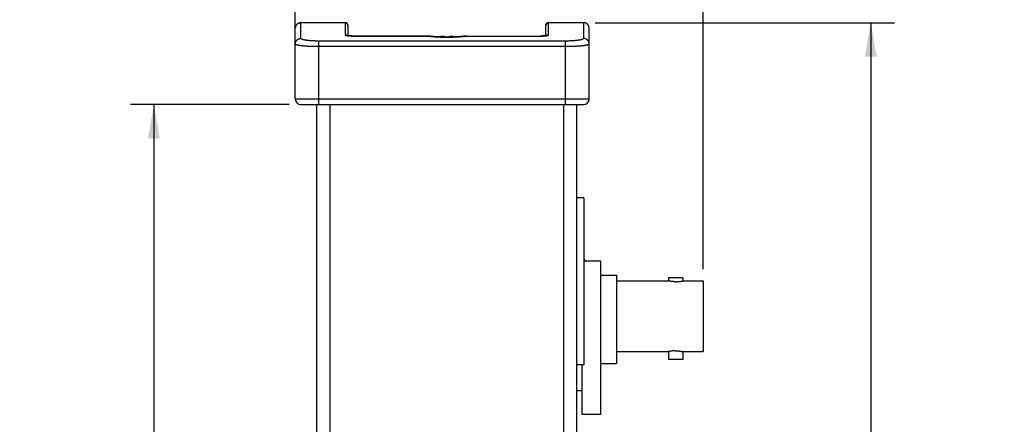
# Model space of a CAD drawing. Header units: inches. Extents: x 0 to 34, y 0 to 22.
# Tile 4 of 21: x 7.1 to 12.3, y 11.8 to 14. Entities that reach past the tile are written whole.
import ezdxf

# ---------------------------------------------------------------- set-up
doc = ezdxf.new("R2010")
doc.units = ezdxf.units.IN
doc.header["$LTSCALE"] = 1.87
doc.header["$MEASUREMENT"] = 0
doc.layers.get('0').update_dxf_attribs({"linetype": 'CONTINUOUS'})
doc.layers.add('DIMENSIONS', color=7, linetype='CONTINUOUS')
doc.styles.get("Standard").update_dxf_attribs({"font": 'txt', "width": 0.8})
doc.dimstyles.new('DIMSTYLE_2', dxfattribs={"dimtxt": 0.125, "dimasz": 0.18, "dimexe": 0.18, "dimexo": 0.0625, "dimgap": 0.09, "dimtad": 0, "dimtih": 1, "dimtoh": 1, "dimdec": 3, "dimzin": 4, "dimdsep": 46, "dimtxsty": 'STANDARD', "dimblk": '_FILLED', "dimblk1": '_FILLED', "dimblk2": '_FILLED', "dimcen": 0.09, "dimadec": 0, "dimazin": 0, "dimtp": 0.01, "dimtm": 0.01, "dimtfac": 1, "dimtdec": 3, "dimtofl": 0, "dimtmove": 0, "dimatfit": 3, "dimldrblk": '_FILLED', "dimfxl": 1, "dimtolj": 1, "dimtzin": 4, "dimarcsym": 0})

# ---------------------------------------------------------------- blocks, each defined once
blk = doc.blocks.new('_FILLED')
at = {"color": 0, "linetype": 'BYBLOCK'}
blk.add_solid([(0, 0), (-1, 0.174), (-1, -0.174)], dxfattribs=at)
blk = doc.blocks.new('*D23')
at = {"layer": 'DIMENSIONS', "color": 2, "linetype": 'CONTINUOUS'}
for p, q in [((10.131, 13.9784), (11.7183, 13.9784)), ((11.5933, 13.9784), (11.5933, 8.7591)), ((11.5933, 3.2897), (11.5933, 8.5091)), ((9.946, 3.2897), (11.7183, 3.2897))]:
    blk.add_line(p, q, dxfattribs=at)
at = {"layer": 'DIMENSIONS', "color": 2, "linetype": 'CONTINUOUS', "xscale": 0.18, "yscale": 0.18, "zscale": 0.18}
for p, rotation in [((11.5933, 13.9784), 90), ((11.5933, 3.2897), 270)]:
    blk.add_blockref('_FILLED', p, dxfattribs=dict(at, rotation=rotation))
at = {"layer": 'DIMENSIONS', "color": 2, "linetype": 'CONTINUOUS', "width": 0.8}
for s, p in [('10.689', (10.8308, 8.5716)), ('[', (11.5558, 8.5716)), ('271.49', (11.6558, 8.5716)), (']', (12.2558, 8.5716))]:
    blk.add_text(s, height=0.125, dxfattribs=at).set_placement(p)
blk = doc.blocks.new('*D28')
at = {"layer": 'DIMENSIONS', "color": 2, "linetype": 'CONTINUOUS'}
for p, q in [((8.506, 13.5441), (7.6635, 13.5441)), ((7.7885, 13.5441), (7.7885, 8.7591)), ((7.7885, 3.7241), (7.7885, 8.5091)), ((8.506, 3.7241), (7.6635, 3.7241))]:
    blk.add_line(p, q, dxfattribs=at)
at = {"layer": 'DIMENSIONS', "color": 2, "linetype": 'CONTINUOUS', "xscale": 0.18, "yscale": 0.18, "zscale": 0.18}
for p, rotation in [((7.7885, 13.5441), 90), ((7.7885, 3.7241), 270)]:
    blk.add_blockref('_FILLED', p, dxfattribs=dict(at, rotation=rotation))
at = {"layer": 'DIMENSIONS', "color": 2, "linetype": 'CONTINUOUS', "width": 0.8}
for s, p in [('9.820', (7.076, 8.5716)), ('[', (7.701, 8.5716)), ('249.43', (7.801, 8.5716)), (']', (8.401, 8.5716))]:
    blk.add_text(s, height=0.125, dxfattribs=at).set_placement(p)
blk = doc.blocks.new('*D29')
at = {"layer": 'DIMENSIONS', "color": 2, "linetype": 'CONTINUOUS'}
for p, q in [((8.5385, 13.9277), (8.5385, 15.6034)), ((10.7033, 12.6697), (10.7033, 15.6034)), ((8.5385, 15.4784), (8.8959, 15.4784)), ((10.7033, 15.4784), (10.3459, 15.4784))]:
    blk.add_line(p, q, dxfattribs=at)
at = {"layer": 'DIMENSIONS', "color": 2, "linetype": 'CONTINUOUS', "xscale": 0.18, "yscale": 0.18, "zscale": 0.18, "rotation": 180}
blk.add_blockref('_FILLED', (8.5385, 15.4784), dxfattribs=at)
at = {"layer": 'DIMENSIONS', "color": 2, "linetype": 'CONTINUOUS', "xscale": 0.18, "yscale": 0.18, "zscale": 0.18}
blk.add_blockref('_FILLED', (10.7033, 15.4784), dxfattribs=at)
at = {"layer": 'DIMENSIONS', "color": 2, "linetype": 'CONTINUOUS', "width": 0.8}
for s, p in [('2.165', (8.9584, 15.4159)), ('[', (9.5834, 15.4159)), ('54.98', (9.6834, 15.4159)), (']', (10.1834, 15.4159))]:
    blk.add_text(s, height=0.125, dxfattribs=at).set_placement(p)

msp = doc.modelspace()

# ---------------------------------------------------------------- linework, layer by layer
at = {"color": 7, "linetype": 'CONTINUOUS'}
for p, q in [((8.5423, 13.9629), (8.5412, 13.9606)), ((8.5433, 13.9645), (8.5423, 13.9629)), ((8.5666, 13.9783), (8.5666, 13.9783)), ((8.5685, 13.8949), (8.5685, 13.9784)), ((8.5685, 13.9784), (8.5685, 13.9784)), ((8.8035, 13.9784), (8.5685, 13.9784)), ((8.8035, 13.9784), (8.5685, 13.9784)), ((8.8035, 13.9784), (8.8035, 13.9135)), ((8.8185, 13.9634), (8.8185, 13.9094)), ((9.8685, 13.9094), (9.8685, 13.9634)), ((9.8835, 13.9135), (9.8835, 13.9784)), ((10.0685, 13.9784), (9.8835, 13.9784)), ((10.0699, 13.9784), (9.8835, 13.9784)), ((10.0685, 13.9784), (10.0685, 13.8949)), ((10.0699, 13.9784), (10.0685, 13.9784)), ((8.5385, 13.9481), (8.5385, 13.9487)), ((8.5385, 13.5741), (8.5385, 13.9481)), ((8.821, 13.9091), (8.8195, 13.9092)), ((8.8225, 13.9089), (8.8209, 13.9091)), ((8.8241, 13.9088), (8.8224, 13.9089)), ((8.8258, 13.9086), (8.824, 13.9088)), ((8.8276, 13.9085), (8.8258, 13.9086)), ((8.8296, 13.9083), (8.8276, 13.9085)), ((8.8316, 13.9082), (8.8295, 13.9083)), ((8.8338, 13.9081), (8.8316, 13.9082)), ((8.8361, 13.908), (8.8338, 13.9081)), ((8.8385, 13.9079), (8.8361, 13.908)), ((8.841, 13.9078), (8.8385, 13.9079)), ((8.8437, 13.9078), (8.841, 13.9078)), ((8.8464, 13.9078), (8.8436, 13.9078)), ((9.2386, 13.9077), (8.8464, 13.9078)), ((8.8485, 13.9077), (8.8485, 13.9076)), ((8.8485, 13.9076), (9.2386, 13.9076)), ((9.2386, 13.9077), (9.2386, 13.9076)), ((9.2509, 13.9071), (9.2496, 13.9072)), ((9.334, 13.9021), (9.334, 13.9027)), ((9.353, 13.9027), (9.353, 13.9021)), ((9.4375, 13.9072), (9.4362, 13.9071)), ((9.4391, 13.9074), (9.4375, 13.9072)), ((9.4484, 13.9077), (9.8409, 13.9078)), ((9.4484, 13.9077), (9.4484, 13.9076)), ((9.4484, 13.9076), (9.8385, 13.9076)), ((9.8385, 13.9077), (9.8385, 13.9076)), ((10.0985, 13.5741), (10.0985, 13.9481)), ((8.6635, 13.5441), (8.6635, 13.8809)), ((9.9735, 13.8809), (8.6635, 13.8809)), ((9.9735, 13.8513), (8.6635, 13.8513)), ((9.9735, 13.5441), (9.9735, 13.8809)), ((8.5385, 13.5741), (10.0985, 13.5741)), ((8.5685, 13.5441), (10.0685, 13.5441)), ((8.6535, 3.7241), (8.6535, 13.5441)), ((8.7235, 3.7241), (8.7235, 13.5441)), ((9.9635, 3.7241), (9.9635, 13.5441)), ((10.0335, 3.7241), (10.0335, 13.5441)), ((10.0708, 13.0487), (10.0335, 13.0487)), ((10.0708, 13.0487), (10.0708, 12.1622)), ((10.0708, 12.7235), (10.0777, 12.7116)), ((10.1605, 12.7116), (10.0708, 12.7116)), ((10.1605, 11.8986), (10.1605, 12.7116)), ((10.1605, 12.6377), (10.2433, 12.6377)), ((10.2433, 12.6377), (10.2433, 12.1697)), ((10.2433, 12.6072), (10.5188, 12.6072)), ((10.5188, 12.6229), (10.5188, 12.6072)), ((10.5958, 12.6229), (10.5188, 12.6229)), ((10.5958, 12.6229), (10.5958, 12.6072)), ((10.5958, 12.6072), (10.7033, 12.6072)), ((10.7033, 12.6072), (10.7033, 12.2322)), ((10.2433, 12.2322), (10.5188, 12.2322)), ((10.5188, 12.2322), (10.5188, 12.1904)), ((10.5958, 12.2322), (10.5958, 12.1904)), ((10.5958, 12.2322), (10.7033, 12.2322)), ((10.5958, 12.1904), (10.5188, 12.1904)), ((10.0708, 12.1622), (10.0335, 12.1622)), ((10.0605, 11.8986), (10.0605, 12.1622)), ((10.1605, 12.1697), (10.2433, 12.1697)), ((10.0605, 12.0236), (10.0335, 12.0236)), ((10.1605, 11.8986), (10.0605, 11.8986))]:
    msp.add_line(p, q, dxfattribs=at)
for points in [[(8.5642, 13.9781), (8.5618, 13.9776), (8.5594, 13.977), (8.5571, 13.9761), (8.5549, 13.9751), (8.5528, 13.9739), (8.5507, 13.9725), (8.5488, 13.9709), (8.547, 13.9692), (8.5454, 13.9674), (8.5439, 13.9654), (8.5425, 13.9632), (8.5414, 13.961), (8.5404, 13.9586), (8.5396, 13.9562), (8.5391, 13.9537), (8.5387, 13.9512), (8.5385, 13.9487)], [(8.5412, 13.9606), (8.5403, 13.9582), (8.5402, 13.9581)], [(8.5641, 13.9781), (8.5617, 13.9776), (8.5592, 13.9769), (8.5569, 13.976), (8.5547, 13.975), (8.5525, 13.9737), (8.5505, 13.9723), (8.5486, 13.9707), (8.5468, 13.969), (8.5451, 13.967), (8.5436, 13.965), (8.5435, 13.9648)], [(8.5685, 13.9784), (8.5666, 13.9783), (8.5641, 13.9781)], [(8.8196, 13.9092), (8.8183, 13.9094), (8.8171, 13.9096), (8.8161, 13.9097), (8.8151, 13.9099), (8.8143, 13.91), (8.8135, 13.9102), (8.8129, 13.9103), (8.8124, 13.9105), (8.8119, 13.9106), (8.8116, 13.9107), (8.8114, 13.9107), (8.8113, 13.9107)], [(9.2496, 13.9072), (9.2479, 13.9074), (9.2463, 13.9075), (9.2446, 13.9076), (9.243, 13.9077), (9.2414, 13.9077), (9.2398, 13.9077), (9.2386, 13.9077)], [(9.4362, 13.9071), (9.4313, 13.9065), (9.4257, 13.9059), (9.4199, 13.9053), (9.4137, 13.9048), (9.4074, 13.9043), (9.4008, 13.9038), (9.3941, 13.9034), (9.3871, 13.9031), (9.3801, 13.9028), (9.3729, 13.9025), (9.3656, 13.9023), (9.3583, 13.9022), (9.3509, 13.9021), (9.3435, 13.9021), (9.3361, 13.9021), (9.3287, 13.9022), (9.3214, 13.9023), (9.3141, 13.9025), (9.3069, 13.9028), (9.2999, 13.9031), (9.2929, 13.9034), (9.2862, 13.9038), (9.2796, 13.9043), (9.2733, 13.9048), (9.2671, 13.9053), (9.2613, 13.9059), (9.2557, 13.9065), (9.2509, 13.9071)], [(9.4484, 13.9077), (9.4473, 13.9077), (9.4457, 13.9077), (9.4441, 13.9077), (9.4424, 13.9076), (9.4408, 13.9075), (9.4391, 13.9074)], [(9.8758, 13.9108), (9.8758, 13.9108), (9.8758, 13.9107), (9.8756, 13.9107), (9.8753, 13.9106), (9.8749, 13.9105), (9.8744, 13.9104), (9.8738, 13.9102), (9.8731, 13.9101), (9.8722, 13.9099), (9.8713, 13.9098), (9.8702, 13.9096), (9.8689, 13.9094), (9.8676, 13.9093), (9.8661, 13.9091), (9.8645, 13.9089), (9.8627, 13.9087), (9.8608, 13.9086), (9.8588, 13.9084), (9.8566, 13.9083), (9.8543, 13.9081), (9.8519, 13.908), (9.8493, 13.9079), (9.8466, 13.9078), (9.8438, 13.9078), (9.8408, 13.9078)]]:
    msp.add_lwpolyline(points, dxfattribs=at)
for centre, radius, start, end in [((8.8035, 13.9634), 0.015, 0, 90), ((9.8835, 13.9634), 0.015, 90, 180), ((8.5685, 13.5741), 0.03, 180, 270), ((10.0685, 13.5741), 0.03, 270, 360)]:
    msp.add_arc(centre, radius, start, end, dxfattribs=at)
for points, knots in [([(8.5385, 13.9487), (8.5386, 13.9494), (8.5386, 13.9508), (8.5389, 13.9531), (8.5394, 13.9556), (8.5402, 13.958), (8.5411, 13.9604), (8.5422, 13.9626), (8.5435, 13.9648), (8.5449, 13.9668), (8.5465, 13.9687), (8.5483, 13.9705), (8.5502, 13.9721), (8.5522, 13.9735), (8.5544, 13.9748), (8.5566, 13.9759), (8.5589, 13.9768), (8.5612, 13.9775), (8.5636, 13.978), (8.5661, 13.9783), (8.5677, 13.9784), (8.5685, 13.9784)], [0, 0, 0, 0, 0.040331, 0.094521, 0.148554, 0.202489, 0.256385, 0.310235, 0.36402, 0.41771, 0.471289, 0.524724, 0.578014, 0.631163, 0.684179, 0.737075, 0.789858, 0.842534, 0.89511, 0.947598, 1, 1, 1, 1]), ([(8.8185, 13.9634), (8.8185, 13.9639), (8.8185, 13.9649), (8.8183, 13.9663), (8.8179, 13.9677), (8.8174, 13.9691), (8.8168, 13.9705), (8.816, 13.9717), (8.8151, 13.9729), (8.8142, 13.974), (8.8131, 13.975), (8.8119, 13.9759), (8.8106, 13.9766), (8.8093, 13.9772), (8.8079, 13.9777), (8.8065, 13.9781), (8.805, 13.9783), (8.804, 13.9784), (8.8035, 13.9784)], [0, 0, 0, 0, 0.06245, 0.124902, 0.187358, 0.249819, 0.312287, 0.374763, 0.437248, 0.499744, 0.562249, 0.624763, 0.687287, 0.749819, 0.812358, 0.874902, 0.93745, 1, 1, 1, 1]), ([(9.8685, 13.9634), (9.8685, 13.9639), (9.8686, 13.9649), (9.8688, 13.9663), (9.8692, 13.9677), (9.8696, 13.9691), (9.8703, 13.9705), (9.871, 13.9717), (9.8719, 13.9729), (9.8729, 13.974), (9.874, 13.975), (9.8752, 13.9759), (9.8764, 13.9766), (9.8778, 13.9772), (9.8792, 13.9777), (9.8806, 13.9781), (9.8821, 13.9783), (9.883, 13.9784), (9.8835, 13.9784)], [0, 0, 0, 0, 0.06245, 0.124902, 0.187358, 0.249819, 0.312287, 0.374763, 0.437248, 0.499744, 0.562249, 0.624763, 0.687287, 0.749819, 0.812358, 0.874902, 0.93745, 1, 1, 1, 1]), ([(10.0815, 13.976), (10.0808, 13.9763), (10.0792, 13.977), (10.0766, 13.9777), (10.074, 13.9782), (10.0717, 13.9784), (10.0704, 13.9784), (10.0699, 13.9784)], [0, 0, 0, 0, 0.212805, 0.432233, 0.656867, 0.885282, 1, 1, 1, 1]), ([(10.0985, 13.9481), (10.0985, 13.949), (10.0984, 13.9509), (10.0981, 13.9537), (10.0975, 13.9564), (10.0966, 13.9591), (10.0956, 13.9616), (10.0943, 13.964), (10.0929, 13.9663), (10.0913, 13.9684), (10.0895, 13.9703), (10.0877, 13.972), (10.0857, 13.9735), (10.0837, 13.9749), (10.0823, 13.9756), (10.0815, 13.976)], [0, 0, 0, 0, 0.082078, 0.164024, 0.245557, 0.326396, 0.40646, 0.485432, 0.563067, 0.639306, 0.714081, 0.787542, 0.859584, 0.930457, 1, 1, 1, 1]), ([(8.8035, 13.9135), (8.8035, 13.9133), (8.8036, 13.913), (8.8041, 13.9126), (8.8047, 13.9121), (8.8056, 13.9117), (8.8068, 13.9113), (8.8081, 13.9109), (8.8096, 13.9105), (8.8107, 13.9103), (8.8112, 13.9102)], [0, 0, 0, 0, 0.052334, 0.119292, 0.20826, 0.322008, 0.461288, 0.626147, 0.81612, 1, 1, 1, 1]), ([(8.8116, 13.9112), (8.8113, 13.9114), (8.8105, 13.9118), (8.8093, 13.9124), (8.8079, 13.9129), (8.8065, 13.9132), (8.805, 13.9134), (8.804, 13.9135), (8.8035, 13.9135)], [0, 0, 0, 0, 0.132691, 0.306003, 0.479412, 0.652897, 0.826435, 1, 1, 1, 1]), ([(8.8115, 13.9102), (8.8121, 13.9101), (8.8136, 13.9098), (8.8158, 13.9095), (8.8182, 13.9092), (8.8207, 13.9089), (8.8234, 13.9086), (8.8263, 13.9084), (8.8293, 13.9082), (8.8324, 13.908), (8.8355, 13.9079), (8.8387, 13.9078), (8.842, 13.9077), (8.8453, 13.9076), (8.8474, 13.9076), (8.8485, 13.9076)], [0, 0, 0, 0, 0.055257, 0.1156, 0.18066, 0.250046, 0.323452, 0.400587, 0.481058, 0.564297, 0.649693, 0.736601, 0.824373, 0.912377, 1, 1, 1, 1]), ([(9.2386, 13.9076), (9.2391, 13.9076), (9.24, 13.9076), (9.2414, 13.9076), (9.2428, 13.9075), (9.2442, 13.9075), (9.2455, 13.9074), (9.2467, 13.9073), (9.2479, 13.9072), (9.2486, 13.9071), (9.249, 13.9071)], [0, 0, 0, 0, 0.134084, 0.269687, 0.404724, 0.537024, 0.66447, 0.785168, 0.897455, 1, 1, 1, 1]), ([(9.2509, 13.9071), (9.2506, 13.9071), (9.25, 13.9072), (9.2493, 13.9071), (9.249, 13.9071)], [0, 0, 0, 0, 0.460968, 1, 1, 1, 1]), ([(9.2508, 13.9068), (9.2521, 13.9067), (9.2555, 13.9063), (9.2609, 13.9057), (9.2672, 13.9051), (9.2737, 13.9045), (9.2805, 13.904), (9.2874, 13.9036), (9.2945, 13.9032), (9.3018, 13.9028), (9.3092, 13.9025), (9.3167, 13.9023), (9.3243, 13.9021), (9.332, 13.902), (9.3397, 13.9019), (9.3474, 13.9019), (9.3551, 13.902), (9.3627, 13.9021), (9.3703, 13.9023), (9.3778, 13.9025), (9.3852, 13.9028), (9.3925, 13.9032), (9.3996, 13.9036), (9.4066, 13.904), (9.4134, 13.9045), (9.4199, 13.9051), (9.4262, 13.9057), (9.4316, 13.9063), (9.4349, 13.9067), (9.4362, 13.9068)], [0, 0, 0, 0, 0.02114, 0.053878, 0.087999, 0.123371, 0.159889, 0.197445, 0.235919, 0.275189, 0.315137, 0.355643, 0.396582, 0.437832, 0.479268, 0.520766, 0.562201, 0.60345, 0.644389, 0.684892, 0.724839, 0.764108, 0.80258, 0.840133, 0.876649, 0.91202, 0.946136, 0.978868, 1, 1, 1, 1]), ([(9.3221, 13.906), (9.3214, 13.9059), (9.32, 13.9058), (9.3178, 13.9056), (9.3156, 13.9054), (9.3135, 13.9051), (9.3112, 13.9047), (9.309, 13.9043), (9.3066, 13.9039), (9.3045, 13.9034), (9.3031, 13.9031), (9.3026, 13.903)], [0, 0, 0, 0, 0.110796, 0.22049, 0.330082, 0.440631, 0.553182, 0.669022, 0.790113, 0.918499, 1, 1, 1, 1]), ([(9.334, 13.9027), (9.3335, 13.9029), (9.3325, 13.9033), (9.3311, 13.9039), (9.3297, 13.9043), (9.3284, 13.9047), (9.3271, 13.9051), (9.3259, 13.9054), (9.3246, 13.9056), (9.3234, 13.9058), (9.3226, 13.9059), (9.3221, 13.906)], [0, 0, 0, 0, 0.134186, 0.258045, 0.373862, 0.483787, 0.589846, 0.693442, 0.795635, 0.897491, 1, 1, 1, 1]), ([(9.3649, 13.906), (9.3645, 13.9059), (9.3637, 13.9058), (9.3624, 13.9056), (9.3612, 13.9054), (9.3599, 13.9051), (9.3587, 13.9047), (9.3573, 13.9043), (9.356, 13.9039), (9.3545, 13.9033), (9.3535, 13.9029), (9.353, 13.9027)], [0, 0, 0, 0, 0.102207, 0.203839, 0.305871, 0.409353, 0.51533, 0.625316, 0.741322, 0.865469, 1, 1, 1, 1]), ([(9.3845, 13.903), (9.3839, 13.9031), (9.3826, 13.9034), (9.3804, 13.9039), (9.3781, 13.9043), (9.3758, 13.9047), (9.3736, 13.9051), (9.3714, 13.9054), (9.3693, 13.9056), (9.3671, 13.9058), (9.3657, 13.9059), (9.3649, 13.906)], [0, 0, 0, 0, 0.08177, 0.210375, 0.331606, 0.447484, 0.559973, 0.67044, 0.779911, 0.889436, 1, 1, 1, 1]), ([(9.4362, 13.9071), (9.4365, 13.9071), (9.4371, 13.9072), (9.4377, 13.9071), (9.4381, 13.9071)], [0, 0, 0, 0, 0.460967, 1, 1, 1, 1]), ([(9.4381, 13.9071), (9.4384, 13.9071), (9.4392, 13.9072), (9.4403, 13.9073), (9.4416, 13.9074), (9.4429, 13.9075), (9.4442, 13.9075), (9.4456, 13.9076), (9.447, 13.9076), (9.448, 13.9076), (9.4484, 13.9076)], [0, 0, 0, 0, 0.102539, 0.214821, 0.335514, 0.462958, 0.59526, 0.730301, 0.86591, 1, 1, 1, 1]), ([(9.8385, 13.9076), (9.8396, 13.9076), (9.8418, 13.9076), (9.8451, 13.9077), (9.8483, 13.9078), (9.8516, 13.9079), (9.8547, 13.908), (9.8578, 13.9082), (9.8608, 13.9084), (9.8636, 13.9086), (9.8664, 13.9089), (9.8689, 13.9092), (9.8713, 13.9095), (9.8735, 13.9098), (9.8749, 13.9101), (9.8756, 13.9102)], [0, 0, 0, 0, 0.087951, 0.176226, 0.264197, 0.351215, 0.436618, 0.519762, 0.600043, 0.676996, 0.750298, 0.819648, 0.884645, 0.944876, 1, 1, 1, 1]), ([(9.8755, 13.9112), (9.8758, 13.9114), (9.8766, 13.9118), (9.8778, 13.9124), (9.8792, 13.9129), (9.8806, 13.9132), (9.8821, 13.9134), (9.883, 13.9135), (9.8835, 13.9135)], [0, 0, 0, 0, 0.128134, 0.302356, 0.476677, 0.651074, 0.825523, 1, 1, 1, 1]), ([(9.8759, 13.9102), (9.8764, 13.9103), (9.8774, 13.9106), (9.8789, 13.9109), (9.8803, 13.9113), (9.8814, 13.9117), (9.8823, 13.9121), (9.883, 13.9126), (9.8834, 13.913), (9.8835, 13.9133), (9.8835, 13.9135)], [0, 0, 0, 0, 0.180889, 0.371595, 0.537095, 0.676861, 0.790934, 0.880186, 0.947407, 1, 1, 1, 1]), ([(8.5385, 13.8652), (8.5385, 13.8661), (8.5386, 13.8677), (8.5389, 13.8701), (8.5394, 13.8725), (8.5401, 13.8749), (8.541, 13.8772), (8.5421, 13.8794), (8.5434, 13.8815), (8.5448, 13.8835), (8.5464, 13.8854), (8.5482, 13.8871), (8.5501, 13.8887), (8.5521, 13.8901), (8.5542, 13.8914), (8.5565, 13.8925), (8.5588, 13.8934), (8.5612, 13.8941), (8.5636, 13.8946), (8.566, 13.8949), (8.5677, 13.8949), (8.5685, 13.8949)], [0, 0, 0, 0, 0.052369, 0.104745, 0.157136, 0.209547, 0.261985, 0.314455, 0.366961, 0.419508, 0.472096, 0.524728, 0.577404, 0.630121, 0.682878, 0.735671, 0.788496, 0.841348, 0.894221, 0.947107, 1, 1, 1, 1]), ([(8.6635, 13.8513), (8.6611, 13.8513), (8.6563, 13.8513), (8.6491, 13.8514), (8.6419, 13.8515), (8.6348, 13.8516), (8.6278, 13.8519), (8.6209, 13.8521), (8.6142, 13.8524), (8.6076, 13.8528), (8.6012, 13.8532), (8.5951, 13.8536), (8.5891, 13.8541), (8.5834, 13.8546), (8.578, 13.8551), (8.5729, 13.8557), (8.568, 13.8563), (8.5635, 13.857), (8.5593, 13.8576), (8.5555, 13.8583), (8.552, 13.859), (8.5489, 13.8597), (8.5462, 13.8605), (8.5439, 13.8612), (8.542, 13.862), (8.5405, 13.8628), (8.5394, 13.8636), (8.5387, 13.8644), (8.5385, 13.865), (8.5385, 13.8652)], [0, 0, 0, 0, 0.056892, 0.113613, 0.169967, 0.225768, 0.280828, 0.334966, 0.388, 0.439752, 0.490049, 0.538724, 0.585616, 0.63057, 0.67344, 0.714091, 0.752398, 0.788241, 0.821509, 0.852094, 0.879902, 0.904851, 0.926876, 0.945939, 0.96203, 0.975198, 0.98559, 0.993574, 1, 1, 1, 1]), ([(8.6635, 13.8809), (8.6616, 13.8809), (8.6577, 13.8809), (8.6518, 13.881), (8.6459, 13.8812), (8.6401, 13.8814), (8.6344, 13.8816), (8.6289, 13.8819), (8.6234, 13.8823), (8.6181, 13.8827), (8.613, 13.8831), (8.608, 13.8836), (8.6033, 13.8842), (8.5988, 13.8848), (8.5946, 13.8854), (8.5906, 13.8861), (8.5869, 13.8867), (8.5836, 13.8875), (8.5805, 13.8882), (8.5778, 13.889), (8.5754, 13.8898), (8.5733, 13.8906), (8.5716, 13.8915), (8.5703, 13.8923), (8.5693, 13.8931), (8.5687, 13.894), (8.5685, 13.8946), (8.5685, 13.8949)], [0, 0, 0, 0, 0.060085, 0.120218, 0.18009, 0.239396, 0.297831, 0.355114, 0.411041, 0.465435, 0.518115, 0.568884, 0.617538, 0.663875, 0.707714, 0.748887, 0.787229, 0.822596, 0.854892, 0.884027, 0.909918, 0.932491, 0.951736, 0.967728, 0.980686, 0.991119, 1, 1, 1, 1]), ([(10.0685, 13.8949), (10.0685, 13.8946), (10.0684, 13.894), (10.0678, 13.8931), (10.0668, 13.8923), (10.0655, 13.8915), (10.0638, 13.8906), (10.0617, 13.8898), (10.0593, 13.889), (10.0566, 13.8882), (10.0535, 13.8875), (10.0501, 13.8867), (10.0464, 13.8861), (10.0425, 13.8854), (10.0382, 13.8848), (10.0338, 13.8842), (10.029, 13.8836), (10.0241, 13.8831), (10.019, 13.8827), (10.0137, 13.8823), (10.0082, 13.8819), (10.0026, 13.8816), (9.9969, 13.8814), (9.9911, 13.8812), (9.9853, 13.881), (9.9794, 13.8809), (9.9755, 13.8809), (9.9735, 13.8809)], [0, 0, 0, 0, 0.008881, 0.019314, 0.032273, 0.048264, 0.067509, 0.090079, 0.115966, 0.145096, 0.177384, 0.212742, 0.251071, 0.292233, 0.336062, 0.382393, 0.431047, 0.481821, 0.534506, 0.588903, 0.644835, 0.702124, 0.760569, 0.819885, 0.879767, 0.939909, 1, 1, 1, 1]), ([(10.0985, 13.8652), (10.0985, 13.865), (10.0983, 13.8644), (10.0976, 13.8636), (10.0965, 13.8628), (10.095, 13.862), (10.0931, 13.8612), (10.0908, 13.8605), (10.0881, 13.8597), (10.085, 13.859), (10.0816, 13.8583), (10.0777, 13.8576), (10.0736, 13.857), (10.069, 13.8563), (10.0642, 13.8557), (10.0591, 13.8551), (10.0537, 13.8546), (10.048, 13.8541), (10.042, 13.8536), (10.0358, 13.8532), (10.0294, 13.8528), (10.0229, 13.8524), (10.0161, 13.8521), (10.0092, 13.8519), (10.0022, 13.8516), (9.9951, 13.8515), (9.988, 13.8514), (9.9808, 13.8513), (9.9759, 13.8513), (9.9735, 13.8513)], [0, 0, 0, 0, 0.006425, 0.014409, 0.0248, 0.037964, 0.05405, 0.073104, 0.095119, 0.120052, 0.147841, 0.178407, 0.211655, 0.247482, 0.285779, 0.326428, 0.369304, 0.414274, 0.461188, 0.509886, 0.560202, 0.611968, 0.665012, 0.719156, 0.77422, 0.830023, 0.886379, 0.943102, 1, 1, 1, 1]), ([(10.0985, 13.8652), (10.0985, 13.8661), (10.0985, 13.8677), (10.0982, 13.8701), (10.0976, 13.8725), (10.0969, 13.8749), (10.096, 13.8772), (10.0949, 13.8794), (10.0937, 13.8815), (10.0922, 13.8835), (10.0906, 13.8854), (10.0889, 13.8871), (10.087, 13.8887), (10.085, 13.8901), (10.0828, 13.8914), (10.0806, 13.8925), (10.0783, 13.8934), (10.0759, 13.8941), (10.0735, 13.8946), (10.071, 13.8949), (10.0694, 13.8949), (10.0685, 13.8949)], [0, 0, 0, 0, 0.052369, 0.104745, 0.157136, 0.209547, 0.261985, 0.314455, 0.366961, 0.419508, 0.472096, 0.524728, 0.577404, 0.630121, 0.682878, 0.735671, 0.788496, 0.841348, 0.89422, 0.947107, 1, 1, 1, 1]), ([(10.0708, 12.7218), (10.0708, 12.7217), (10.0718, 12.7197), (10.0733, 12.7163), (10.0747, 12.7129), (10.0752, 12.7116)], [0, 0, 0, 0, 0.023847, 0.611392, 1, 1, 1, 1]), ([(10.5573, 12.6032), (10.5563, 12.6032), (10.5543, 12.6032), (10.5513, 12.6033), (10.5484, 12.6034), (10.5455, 12.6036), (10.5426, 12.6038), (10.5399, 12.604), (10.5372, 12.6043), (10.5347, 12.6046), (10.5323, 12.6049), (10.5301, 12.6052), (10.528, 12.6055), (10.5262, 12.6058), (10.5245, 12.6061), (10.523, 12.6064), (10.5217, 12.6066), (10.5207, 12.6068), (10.5199, 12.607), (10.5193, 12.6071), (10.519, 12.6071), (10.5188, 12.6072), (10.5188, 12.6072)], [0, 0, 0, 0, 0.077155, 0.154129, 0.230231, 0.305098, 0.378468, 0.449677, 0.518308, 0.584086, 0.646328, 0.704573, 0.758582, 0.807798, 0.851852, 0.890615, 0.923735, 0.951004, 0.972386, 0.987715, 0.99692, 1, 1, 1, 1]), ([(10.5573, 12.6032), (10.5583, 12.6032), (10.5603, 12.6032), (10.5632, 12.6033), (10.5662, 12.6034), (10.5691, 12.6036), (10.5719, 12.6038), (10.5746, 12.604), (10.5773, 12.6043), (10.5798, 12.6046), (10.5822, 12.6049), (10.5844, 12.6052), (10.5865, 12.6055), (10.5884, 12.6058), (10.5901, 12.6061), (10.5915, 12.6064), (10.5928, 12.6066), (10.5938, 12.6068), (10.5946, 12.607), (10.5953, 12.6071), (10.5955, 12.6071), (10.5958, 12.6072), (10.5958, 12.6072)], [0, 0, 0, 0, 0.077155, 0.154129, 0.230231, 0.305098, 0.378468, 0.449677, 0.518308, 0.584086, 0.646328, 0.704573, 0.758582, 0.807798, 0.851852, 0.890615, 0.923735, 0.951004, 0.972386, 0.987715, 0.99692, 1, 1, 1, 1]), ([(10.5573, 12.2362), (10.5563, 12.2362), (10.5543, 12.2362), (10.5513, 12.2361), (10.5484, 12.236), (10.5455, 12.2358), (10.5426, 12.2356), (10.5399, 12.2354), (10.5372, 12.2351), (10.5347, 12.2348), (10.5323, 12.2345), (10.5301, 12.2342), (10.528, 12.2339), (10.5262, 12.2336), (10.5245, 12.2333), (10.523, 12.233), (10.5217, 12.2328), (10.5207, 12.2326), (10.5199, 12.2324), (10.5193, 12.2323), (10.519, 12.2322), (10.5188, 12.2322), (10.5188, 12.2322)], [0, 0, 0, 0, 0.077155, 0.154128, 0.230229, 0.305097, 0.378467, 0.449676, 0.518308, 0.584085, 0.646327, 0.704572, 0.758582, 0.807798, 0.851852, 0.890615, 0.923735, 0.951004, 0.972386, 0.987715, 0.99692, 1, 1, 1, 1]), ([(10.5573, 12.2362), (10.5583, 12.2362), (10.5603, 12.2362), (10.5632, 12.2361), (10.5662, 12.236), (10.5691, 12.2358), (10.5719, 12.2356), (10.5746, 12.2354), (10.5773, 12.2351), (10.5798, 12.2348), (10.5822, 12.2345), (10.5844, 12.2342), (10.5865, 12.2339), (10.5884, 12.2336), (10.5901, 12.2333), (10.5915, 12.233), (10.5928, 12.2328), (10.5938, 12.2326), (10.5946, 12.2324), (10.5953, 12.2323), (10.5955, 12.2322), (10.5958, 12.2322), (10.5958, 12.2322)], [0, 0, 0, 0, 0.077155, 0.154128, 0.230229, 0.305097, 0.378467, 0.449676, 0.518308, 0.584085, 0.646327, 0.704572, 0.758582, 0.807798, 0.851852, 0.890615, 0.923735, 0.951004, 0.972386, 0.987715, 0.99692, 1, 1, 1, 1])]:
    msp.add_open_spline(points, degree=3, knots=knots, dxfattribs=at)
for points in [[(8.8112, 13.9102), (8.8113, 13.9102), (8.8114, 13.9102), (8.8115, 13.9102)], [(8.8119, 13.911), (8.8118, 13.911), (8.8117, 13.9111), (8.8116, 13.9112)], [(8.8127, 13.9104), (8.8124, 13.9106), (8.8121, 13.9108), (8.8119, 13.911)], [(9.249, 13.9071), (9.2496, 13.907), (9.2502, 13.9069), (9.2508, 13.9068)], [(9.4362, 13.9068), (9.4368, 13.9069), (9.4375, 13.907), (9.4381, 13.9071)], [(9.8744, 13.9104), (9.8746, 13.9106), (9.8749, 13.9108), (9.8752, 13.911)], [(9.8752, 13.911), (9.8753, 13.9111), (9.8754, 13.9111), (9.8755, 13.9112)], [(9.8756, 13.9102), (9.8757, 13.9102), (9.8758, 13.9102), (9.8759, 13.9102)]]:
    msp.add_open_spline(points, degree=3, dxfattribs=at)

# ---------------------------------------------------------------- dimensions: what is measured, and where the dimension line sits
at = {"layer": 'DIMENSIONS', "color": 2, "linetype": 'CONTINUOUS'}
for base, p1, p2, angle, picture, middle in [((8.5385, 15.4784), (10.7033, 12.6697), (8.5385, 13.9277), 180, '*D29', (9.6209, 15.4784)), ((11.5933, 13.9784), (9.946, 3.2897), (10.131, 13.9784), 90, '*D23', (11.5933, 8.6341)), ((7.7885, 3.7241), (8.506, 13.5441), (8.506, 3.7241), 270, '*D28', (7.7885, 8.6341))]:
    dim = msp.add_linear_dim(base=base, p1=p1, p2=p2, angle=angle, dimstyle='DIMSTYLE_2', dxfattribs=at)
    dim.commit()
    dim.dimension.update_dxf_attribs({"geometry": picture, "text_midpoint": middle, "dimtype": 160})

doc.saveas('drawing.dxf')
